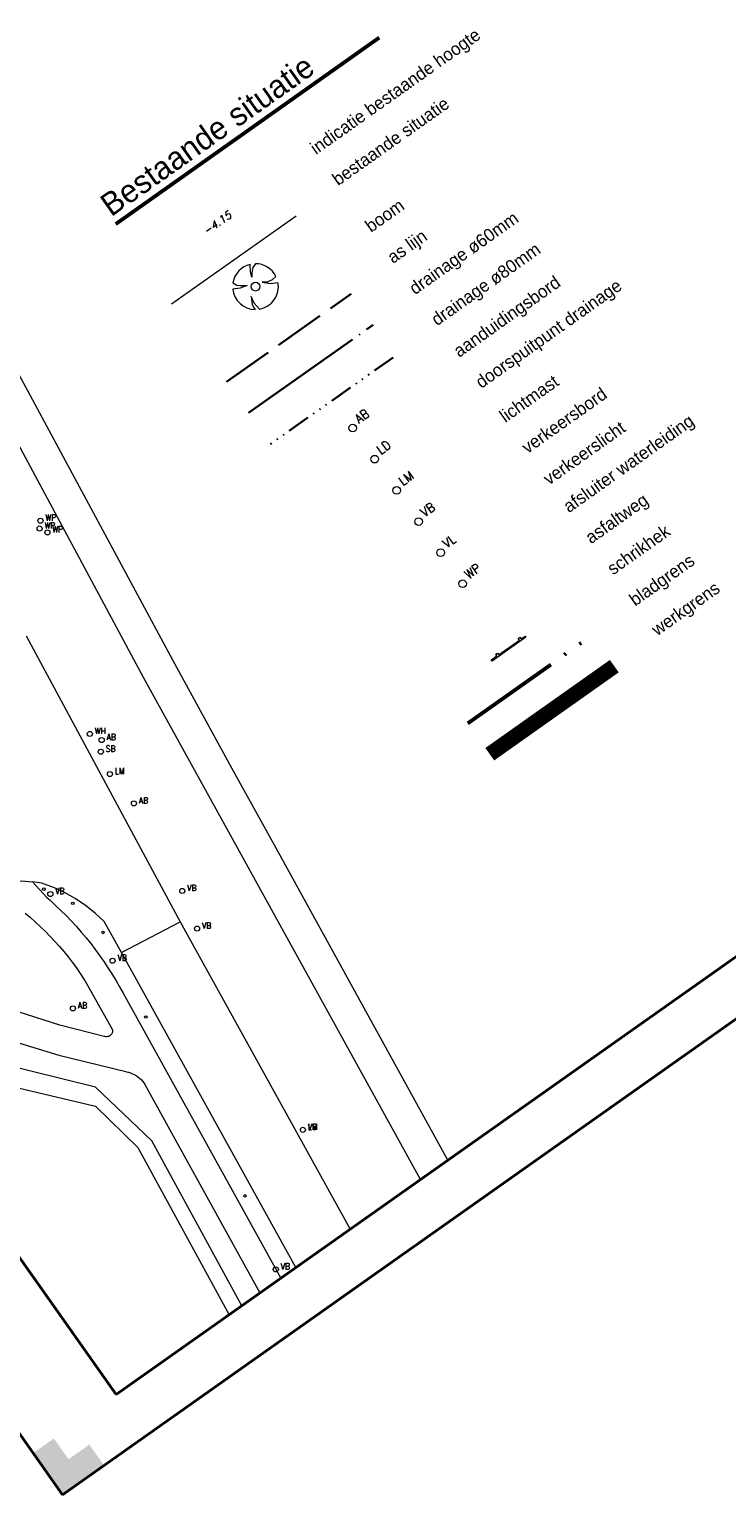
# Model space of a CAD drawing. Header units: metres. Extents: x 148425 to 149111, y 486065 to 486671.
# Tile 4 of 81: x 148593 to 148662, y 486065 to 486209. Entities that reach past the tile are written whole.
import ezdxf

# ---------------------------------------------------------------- set-up
doc = ezdxf.new("R2010")
doc.units = ezdxf.units.M
doc.header["$MEASUREMENT"] = 0
for name, pattern in [('assen', [2.5, 2, -0.5]), ('bladgr', [6.12, 4, -0.66, 0.07, -0.66, 0.07, -0.66]), ('drainage', [2.05, -0.25, 0.05, -0.25, 0.05, -0.25, 0.05, -0.25, 0.9]), ('drainage60', [11.98, 5, -0.32, 0.02, -0.32, 1, -0.32, 5])]:
    doc.linetypes.add(name, pattern=pattern)
for name, color, linetype, lineweight in [('BWR-alg-assenplan', 92, 'assen', 30), ('BWR-alg-details verklaring', 7, 'Continuous', 30), ('BWR-best-drain ø 60', 60, 'drainage60', 30), ('BWR-best-drain ø 80', 60, 'drainage', 30), ('BWR-best-maaiveldhoogte', 2, 'Continuous', 13), ('BWR-best-situatie', 2, 'Continuous', 13), ('TOP-L-topo objecten punt', 7, 'Continuous', 0), ('TOP-L-topo objecten vlak', 7, 'Continuous', 0), ('WVB-alg-bladgrens', 2, 'bladgr', 53), ('WVB-alg-onderhoek', 7, 'Continuous', 30), ('WVB-alg-werkgrens', 6, 'Continuous', 53), ('WVB-pen-dik 050', 1, 'Continuous', 53)]:
    doc.layers.add(name, color=color, linetype=linetype, lineweight=lineweight)
doc.styles.add('Style-ITALICS', font='ITALICS.shx')
doc.styles.add('Style-STANDARD', font='STANDARD.shx')
doc.styles.add('Style-WORKING', font='WORKING.shx')

# ---------------------------------------------------------------- blocks, each defined once
blk = doc.blocks.new('BBOOM')
at = {"layer": 'BWR-best-situatie'}
for p, q in [((0.016, 0.603), (0.016, 0.9)), ((0.016, 0.804), (0.016, 0.871)), ((0.083, 0.318), (0.016, 0.603)), ((0.116, 0.586), (0.083, 0.318)), ((0.15, 0.72), (0.116, 0.586)), ((0.26, 0.861), (0.15, 0.72)), ((-0.9, -0.042), (-0.637, 0.135)), ((-0.787, 0.185), (-0.89, 0.134)), ((-0.67, 0.217), (-0.787, 0.185)), ((-0.368, 0.218), (-0.67, 0.217)), ((-0.637, 0.135), (-0.368, 0.218)), ((0.384, 0.1), (0.586, 0.117)), ((0.551, 0.067), (0.384, 0.1)), ((0.752, 0), (0.551, 0.067)), ((0.586, 0.117), (0.895, 0.092)), ((0.89, -0.121), (0.752, 0)), ((0.133, -0.283), (0.05, -0.603)), ((0.116, -0.484), (0.133, -0.283)), ((0.184, -0.685), (0.116, -0.484)), ((0.05, -0.603), (0.051, -0.899)), ((0.293, -0.851), (0.184, -0.685))]:
    blk.add_line(p, q, dxfattribs=at)
blk.add_circle((0, 0), 0.174, dxfattribs=at)
for start, end in [(88.94952, 171.4867), (5.84469, 73.16138), (182.63746, 273.2485), (289.06871, 352.19696)]:
    blk.add_arc((-0.001, 0), 0.9, start, end, dxfattribs=at)
blk = doc.blocks.new('16')
at = {"layer": 'TOP-L-topo objecten punt', "color": 7, "linetype": 'Continuous', "lineweight": 0}
blk.add_circle((0, 0), 0.25, dxfattribs=at)
at = {"layer": 'TOP-L-topo objecten punt', "color": 7, "linetype": 'Continuous', "lineweight": 0, "style": 'Style-STANDARD'}
blk.add_text('LM', height=0.6, dxfattribs=at).set_placement((0.483, 0))
blk = doc.blocks.new('14')
at = {"layer": 'TOP-L-topo objecten punt', "color": 7, "linetype": 'Continuous', "lineweight": 0}
blk.add_circle((0, 0), 0.25, dxfattribs=at)
at = {"layer": 'TOP-L-topo objecten punt', "color": 7, "linetype": 'Continuous', "lineweight": 0, "style": 'Style-STANDARD'}
blk.add_text('VB', height=0.6, dxfattribs=at).set_placement((0.483, 0))
blk = doc.blocks.new('73')
at = {"layer": 'TOP-L-topo objecten punt', "color": 7, "linetype": 'Continuous', "lineweight": 0}
blk.add_circle((0, 0), 0.25, dxfattribs=at)
at = {"layer": 'TOP-L-topo objecten punt', "color": 7, "linetype": 'Continuous', "lineweight": 0, "style": 'Style-STANDARD'}
blk.add_text('WP', height=0.6, dxfattribs=at).set_placement((0.483, 0))
blk = doc.blocks.new('15')
at = {"layer": 'TOP-L-topo objecten punt', "color": 7, "linetype": 'Continuous', "lineweight": 0}
blk.add_circle((0, 0), 0.25, dxfattribs=at)
at = {"layer": 'TOP-L-topo objecten punt', "color": 7, "linetype": 'Continuous', "lineweight": 0, "style": 'Style-STANDARD'}
blk.add_text('VL', height=0.6, dxfattribs=at).set_placement((0.483, 0))
blk = doc.blocks.new('11')
at = {"layer": 'TOP-L-topo objecten punt', "color": 7, "linetype": 'Continuous', "lineweight": 0}
blk.add_circle((0, 0), 0.25, dxfattribs=at)
at = {"layer": 'TOP-L-topo objecten punt', "color": 7, "linetype": 'Continuous', "lineweight": 0, "style": 'Style-STANDARD'}
blk.add_text('AB', height=0.6, dxfattribs=at).set_placement((0.483, 0))
blk = doc.blocks.new('SCHRIK')
at = {"layer": 'TOP-L-topo objecten punt', "color": 7, "linetype": 'Continuous', "lineweight": 0}
for p, q in [((0.5, 0.23), (0.52, 0.25)), ((2.5, 0.25), (2.5, 0.25))]:
    blk.add_line(p, q, dxfattribs=at)
at = {"layer": 'TOP-L-topo objecten punt', "color": 7, "linetype": 'Continuous', "lineweight": 0, "flags": 128}
blk.add_lwpolyline([(0, 0.1), (0.5, 0.1), (0.5, 0.25), (0.65, 0.25), (0.65, 0.1), (2.5, 0.1), (2.5, 0.25), (2.65, 0.25), (2.65, 0.1), (3, 0.1), (3, 0), (0, 0)], close=True, dxfattribs=at)
blk = doc.blocks.new('10')
at = {"layer": 'TOP-L-topo objecten punt', "linetype": 'Continuous', "lineweight": 0}
blk.add_circle((0, 0), 0.125, dxfattribs=at)
blk = doc.blocks.new('302')
at = {"layer": 'TOP-L-topo objecten punt', "color": 7, "linetype": 'Continuous', "lineweight": 0}
blk.add_circle((0, 0), 0.25, dxfattribs=at)
at = {"layer": 'TOP-L-topo objecten punt', "color": 7, "linetype": 'Continuous', "lineweight": 0, "style": 'Style-STANDARD'}
blk.add_text('WH', height=0.6, dxfattribs=at).set_placement((0.483, 0))
blk = doc.blocks.new('175')
at = {"layer": 'TOP-L-topo objecten punt', "color": 7, "linetype": 'Continuous', "lineweight": 0}
blk.add_circle((0, 0), 0.25, dxfattribs=at)
at = {"layer": 'TOP-L-topo objecten punt', "color": 7, "linetype": 'Continuous', "lineweight": 0, "style": 'Style-STANDARD'}
blk.add_text('SB', height=0.6, dxfattribs=at).set_placement((0.483, 0))

msp = doc.modelspace()

# ---------------------------------------------------------------- hatches: boundary and pattern name
at = {"layer": 'TOP-L-topo objecten vlak', "linetype": 'Continuous', "lineweight": 0}
msp.add_hatch(color=7, dxfattribs=at).paths.add_polyline_path([(148596.66, 486064.53), (148593.77, 486068.62), (148595.81, 486070.06), (148597.26, 486068.02), (148599.3, 486069.46), (148600.74, 486067.42)])
msp.add_hatch(color=7, dxfattribs=at).paths.add_polyline_path([(148596.66, 486064.53), (148593.77, 486068.62), (148595.81, 486070.06), (148597.26, 486068.02), (148599.3, 486069.46), (148600.74, 486067.42)])
msp.add_hatch(color=7, dxfattribs=at).paths.add_polyline_path([(148596.66, 486064.53), (148593.77, 486068.62), (148595.81, 486070.06), (148597.26, 486068.02), (148599.3, 486069.46), (148600.74, 486067.42)])
at = {"layer": 'WVB-alg-onderhoek', "linetype": 'Continuous', "lineweight": 40, "extrusion": (0, 0, -1)}
msp.add_hatch(color=256, dxfattribs=at).paths.add_polyline_path([(-148596.66, 486064.53), (-148600.74, 486067.42), (-148599.3, 486069.46), (-148597.26, 486068.02), (-148595.81, 486070.06), (-148593.77, 486068.62)])

# ---------------------------------------------------------------- linework, layer by layer
at = {"layer": 'BWR-alg-assenplan', "ltscale": 2.5}
msp.add_line((148612.8, 486173.96), (148625.05, 486182.62), dxfattribs=at)
at = {"layer": 'BWR-best-drain ø 60', "color": 44, "linetype": 'drainage60', "ltscale": 2.5}
msp.add_line((148614.97, 486170.9), (148627.21, 486179.56), dxfattribs=at)
at = {"layer": 'BWR-best-drain ø 80', "color": 44, "linetype": 'drainage', "ltscale": 2.5}
msp.add_line((148617.13, 486167.84), (148629.38, 486176.5), dxfattribs=at)
at = {"layer": 'TOP-L-topo objecten punt', "color": 7, "linetype": 'Continuous', "lineweight": 0}
msp.add_circle((148627.37, 486166.35), 0.375, dxfattribs=at)
at = {"layer": 'TOP-L-topo objecten vlak', "color": 7, "linetype": 'Continuous', "lineweight": 0}
for p, q in [((148596.66, 486064.53), (149111.32, 486427.89)), ((148596.66, 486064.53), (149111.32, 486427.89)), ((148596.66, 486064.53), (149111.32, 486427.89)), ((148425.36, 486307.16), (148596.66, 486064.53)), ((148425.36, 486307.16), (148596.66, 486064.53)), ((148425.36, 486307.16), (148596.66, 486064.53)), ((148607.39, 486181.62), (148619.64, 486190.28)), ((148608.22, 486120.86), (148624.95, 486090.63)), ((148619.61, 486086.86), (148602.47, 486117.83))]:
    msp.add_line(p, q, dxfattribs=at)
at = {"layer": 'TOP-L-topo objecten vlak', "color": 7, "linetype": 'Continuous', "lineweight": 0, "flags": 128}
for points in [[(148634.56, 486097.42), (148626.85, 486111.42), (148617.51, 486128.39), (148613.33, 486135.98), (148607.5, 486146.59), (148578.83, 486199.79), (148576.49, 486207.98)], [(148631.88, 486095.52), (148604.61, 486144.88), (148576.07, 486198.04)], [(148593.07, 486148.98), (148608.22, 486120.86)], [(148590.48, 486124.52), (148591.3, 486124.77), (148591.97, 486124.85), (148592.63, 486124.88), (148593.71, 486124.78)], [(148593.71, 486124.78), (148595.12, 486123.26), (148595.44, 486122.98), (148595.98, 486122.48), (148596.51, 486121.98), (148597.02, 486121.47), (148597.53, 486120.94), (148598.02, 486120.4), (148598.5, 486119.85), (148598.97, 486119.29), (148599.43, 486118.72), (148599.87, 486118.15), (148600.3, 486117.56), (148600.72, 486116.96), (148601.12, 486116.35), (148601.52, 486115.74), (148601.89, 486115.11), (148602.26, 486114.48), (148602.61, 486113.84), (148618.14, 486085.82)], [(148602.47, 486117.83), (148600.75, 486120.88), (148599.87, 486121.72), (148598.93, 486122.48), (148597.92, 486123.16), (148596.86, 486123.75), (148596.1, 486124.09), (148595.76, 486124.24), (148594.61, 486124.65), (148593.71, 486124.78)], [(148592.99, 486121.71), (148593.5, 486121.28), (148594.01, 486120.84), (148594.5, 486120.38), (148594.98, 486119.91), (148595.45, 486119.43), (148595.91, 486118.94), (148596.35, 486118.44), (148596.79, 486117.93), (148597.21, 486117.41), (148597.62, 486116.88), (148598.02, 486116.34), (148598.4, 486115.79), (148598.77, 486115.23), (148598.87, 486115.08), (148601.55, 486110.31), (148601.57, 486110.22), (148601.58, 486110.12), (148601.57, 486110.02), (148601.54, 486109.93), (148601.5, 486109.84), (148601.44, 486109.77), (148601.37, 486109.7), (148601.3, 486109.64), (148601.21, 486109.6), (148601.12, 486109.57), (148601.02, 486109.56), (148600.93, 486109.56), (148600.83, 486109.58), (148600.77, 486109.6), (148596.39, 486110.7), (148580.27, 486115.84)], [(148602.47, 486117.83), (148608.22, 486120.86)], [(148581.25, 486112.26), (148581.52, 486112.22), (148581.79, 486112.16), (148582.06, 486112.09), (148582.32, 486112), (148596.31, 486107.74), (148602.88, 486106.13), (148602.93, 486106.12), (148603.14, 486106.07), (148603.34, 486106.01), (148603.53, 486105.93), (148603.72, 486105.84), (148603.9, 486105.74), (148604.07, 486105.62), (148604.23, 486105.49), (148604.39, 486105.35), (148604.53, 486105.19), (148604.66, 486105.03), (148604.77, 486104.85), (148616.08, 486084.37)], [(148583.57, 486108.64), (148585.33, 486106.16), (148599.92, 486102.73), (148604.07, 486098.66), (148613.05, 486082.23)], [(148614.3, 486083.11), (148605.46, 486099.33), (148599.89, 486104.6), (148583.57, 486108.64)]]:
    msp.add_lwpolyline(points, dxfattribs=at)
at = {"layer": 'WVB-alg-bladgrens', "linetype": 'bladgr', "ltscale": 2.5}
msp.add_line((148636.53, 486140.4), (148648.77, 486149.06), dxfattribs=at)
at = {"layer": 'WVB-alg-onderhoek', "lineweight": 40, "ltscale": 500}
for p, q in [((148596.66, 486064.53), (149111.32, 486427.89)), ((148425.36, 486307.16), (148596.66, 486064.53))]:
    msp.add_line(p, q, dxfattribs=at)
at = {"layer": 'WVB-alg-onderhoek', "lineweight": 40, "flags": 128}
msp.add_lwpolyline([(148601.94, 486074.39), (149104.35, 486429.09), (148938.82, 486663.54), (148436.41, 486308.84)], close=True, dxfattribs=at)
msp.add_lwpolyline([(148601.94, 486074.39), (149104.35, 486429.09), (148938.82, 486663.54), (148436.41, 486308.84)], close=True, dxfattribs=at)
msp.add_lwpolyline([(148601.94, 486074.39), (149104.35, 486429.09), (148938.82, 486663.54), (148436.41, 486308.84)], close=True, dxfattribs=at)
at = {"layer": 'WVB-alg-onderhoek', "lineweight": 40, "ltscale": 500}
msp.add_3dface([(148601.94, 486074.39), (149104.35, 486429.09), (148938.82, 486663.54), (148436.41, 486308.84)], dxfattribs=at)
at = {"layer": 'WVB-alg-werkgrens', "ltscale": 2.5, "const_width": 1.5, "flags": 128}
msp.add_lwpolyline([(148638.69, 486137.34), (148650.94, 486146)], dxfattribs=at)
at = {"layer": 'WVB-pen-dik 050'}
msp.add_line((148601.89, 486189.49), (148627.81, 486207.81), dxfattribs=at)

# ---------------------------------------------------------------- block references
at = {"layer": 'TOP-L-topo objecten punt', "color": 7, "linetype": 'Continuous', "lineweight": 0}
for name, p, xscale, yscale, zscale, rotation in [('BBOOM', (148615.64, 486183.32), 2.5, 2.5, 2.5, 97.43292058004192), ('16', (148629.53, 486163.28), 1.5, 1.5, 1.5, 35.20544514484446), ('14', (148631.69, 486160.22), 1.5, 1.5, 1.5, 35.20544514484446), ('15', (148633.86, 486157.16), 1.5, 1.5, 1.5, 35.20544514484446), ('73', (148636.02, 486154.1), 1.5, 1.5, 1.5, 35.35220159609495), ('SCHRIK', (148638.92, 486146.5), 1.35375, 1.35375, 1.35375, 35.2577046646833)]:
    msp.add_blockref(name, p, dxfattribs=dict(at, xscale=xscale, yscale=yscale, zscale=zscale, rotation=rotation))
at = {"layer": 'TOP-L-topo objecten punt', "color": 7, "linetype": 'Continuous', "lineweight": 0, "xscale": 1.5, "yscale": 1.5, "rotation": 35.06347611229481}
msp.add_blockref('11', (148625.21, 486169.41), dxfattribs=at)
at = {"layer": 'TOP-L-topo objecten punt', "color": 7, "linetype": 'Continuous', "lineweight": 0}
for name, p in [('73', (148594.41, 486159.53)), ('73', (148594.49, 486160.3)), ('73', (148595.17, 486159.15)), ('302', (148599.35, 486139.33)), ('11', (148600.51, 486138.73)), ('175', (148600.43, 486137.59)), ('16', (148601.32, 486135.39)), ('11', (148603.68, 486132.5)), ('10', (148594.82, 486124.07)), ('14', (148595.46, 486123.59)), ('14', (148608.44, 486123.9)), ('10', (148597.68, 486122.68)), ('10', (148600.64, 486119.82)), ('14', (148609.89, 486120.19)), ('14', (148601.59, 486117.04)), ('11', (148597.68, 486112.35)), ('10', (148604.86, 486111.5)), ('16', (148620.31, 486100.41)), ('14', (148620.31, 486100.41)), ('10', (148614.61, 486093.91)), ('14', (148617.64, 486086.69))]:
    msp.add_blockref(name, p, dxfattribs=at)

# ---------------------------------------------------------------- texts
at = {"layer": 'BWR-alg-details verklaring', "style": 'Style-WORKING'}
for s, rotation, p in [('indicatie bestaande hoogte', 35.2577, (148621.59, 486196.25)), ('bestaande situatie', 35.2577, (148623.76, 486193.19)), ('boom', 35.2577, (148627, 486188.59)), ('drainage ø60mm', 35.2577, (148631.33, 486182.47)), ('as lijn', 35.2577, (148629.17, 486185.53)), ('drainage ø80mm', 35.2577, (148633.5, 486179.41)), ('afsluiter waterleiding', 35.2677, (148646.48, 486161.03)), ('asfaltweg', 35.2677, (148648.65, 486157.97)), ('schrikhek', 35.2677, (148650.81, 486154.91)), ('bladgrens', 35.2577, (148652.98, 486151.85))]:
    msp.add_text(s, height=1.25, rotation=rotation, dxfattribs=at).set_placement(p)
at = {"layer": 'BWR-alg-details verklaring', "char_height": 1.25, "attachment_point": 7, "line_spacing_factor": 0.6, "style": 'Style-WORKING'}
for s, insert, rotation in [('aanduidingsbord', (148635.9, 486176), 35.2677), ('doorspuitpunt drainage', (148638.07, 486172.94), 35.2677), ('lichtmast', (148640.23, 486169.88), 35.2677), ('verkeersbord', (148642.4, 486166.82), 35.2677), ('verkeerslicht', (148644.52, 486163.73), 35.2677), ('werkgrens\\P', (148655.38, 486148.62), 35.2676)]:
    msp.add_mtext(s, dxfattribs=dict(at, insert=insert, rotation=rotation))
at = {"layer": 'BWR-best-maaiveldhoogte', "insert": (148610.82, 486188.38), "char_height": 0.75, "attachment_point": 7, "rotation": 35.257, "line_spacing_factor": 0.6, "style": 'Style-ITALICS'}
msp.add_mtext('-4.15\\P', dxfattribs=at)
at = {"layer": 'TOP-L-topo objecten punt', "color": 7, "linetype": 'Continuous', "lineweight": 0, "style": 'Style-STANDARD'}
msp.add_text('LD', height=0.9, rotation=35.2054, dxfattribs=at).set_placement((148627.96, 486166.77))
at = {"layer": 'WVB-pen-dik 050', "linetype": 'Continuous', "style": 'Style-WORKING'}
msp.add_text('Bestaande situatie', height=2.25, rotation=35.2576, dxfattribs=at).set_placement((148601.44, 486190.13))

doc.saveas('drawing.dxf')
